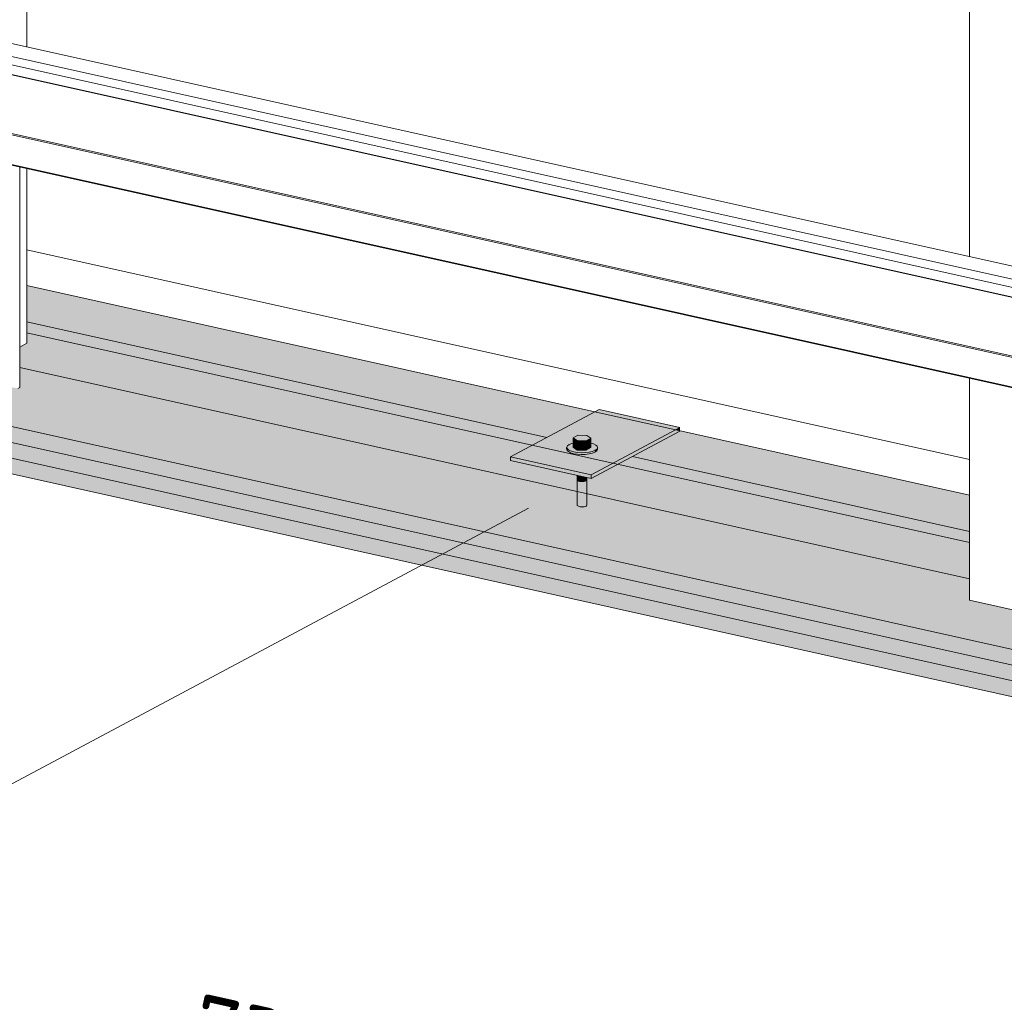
# Model space of a CAD drawing. Header units: millimetres. Extents: x -8351563 to -8343231, y 8501 to 6136062.
# Tile 32 of 42: x -8346805 to -8346293, y 2846901 to 2847412. Entities that reach past the tile are written whole.
import ezdxf

# ---------------------------------------------------------------- set-up
doc = ezdxf.new("R2010")
doc.units = ezdxf.units.MM
for name, color, linetype, lineweight in [('Каркас_Импост', 7, 'Continuous', 18), ('Монтажный зазор', 7, 'Continuous', 18), ('Обобщенные модели', 7, 'Continuous', 18), ('Оборудование', 7, 'Continuous', 18), ('Окна', 7, 'Continuous', 18), ('Остекление', 7, 'Continuous', 18), ('Размеры', 7, 'Continuous', 9), ('Размеры-20', 7, 'Continuous', 9), ('Части', 7, 'Continuous', 18)]:
    doc.layers.add(name, color=color, linetype=linetype, lineweight=lineweight)
doc.styles.add('GOST Common', font='GOST_Common.ttf', dxfattribs={"width": 0.9, "height": 40})
doc.dimstyles.new('ADSK_Основной_2_0', dxfattribs={"dimscale": 304.8, "dimtxt": 40.2286, "dimasz": 0.092782, "dimexe": 0.098425, "dimexo": 0.19685, "dimgap": 0.032808, "dimtad": 1, "dimdec": 0, "dimzin": 0, "dimdsep": 46, "dimtxsty": 'GOST Common', "dimblk1": 'OBLIQUE', "dimblk2": 'OBLIQUE', "dimsah": 1, "dimcen": 0.09, "dimdle": 0.098425, "dimazin": 0, "dimtfac": 1, "dimtdec": 4, "dimtix": 1, "dimtmove": 0, "dimatfit": 3, "dimfxl": 1, "dimtvp": 1, "dimtfill": 1, "dimtolj": 1, "dimtzin": 0, "dimarcsym": 2})

# ---------------------------------------------------------------- blocks, each defined once
blk = doc.blocks.new('okna_rehau_dvupolnoe - 2310х1800 _створка и глухое_-21120295-Схема крепления окна')
at = {"layer": 'Окна', "true_color": 0xbcbfc0, "transparency": 33554483}
h = blk.add_hatch(color=9, dxfattribs=at)
h.paths.add_polyline_path([(-4619014.7, 2846912.15), (-4619014.7, 2846936.75), (-4619469.05, 2847037.82), (-4619469.05, 2847013.22), (-4619019.77, 2846913.28)])
h.paths.add_polyline_path([(-4619509.08, 2847022.12), (-4619509.08, 2847046.72), (-4619999.11, 2847155.72), (-4619999.11, 2847131.13), (-4619512.67, 2847022.92)])
h.paths.add_polyline_path([(-4620039.14, 2847140.03), (-4620039.14, 2847164.63), (-4620529.16, 2847273.63), (-4620529.16, 2847249.03), (-4620112.6, 2847156.37)])
h.paths.add_polyline_path([(-4620569.19, 2847257.94), (-4620569.19, 2847282.54), (-4620896.12, 2847355.26), (-4620928.67, 2847337.9), (-4620767.07, 2847301.95)])
h = blk.add_hatch(color=9, dxfattribs=at)
h.paths.add_polyline_path([(-4619014.7, 2845222.27), (-4619014.7, 2845241.05), (-4620911.87, 2845663.06), (-4620911.87, 2847315.39), (-4620569.19, 2847239.16), (-4620569.19, 2847257.94), (-4620928.67, 2847337.9), (-4620928.67, 2845648.02), (-4619021.82, 2845223.85)])
h.paths.add_polyline_path([(-4619014.7, 2846893.38), (-4619014.7, 2846912.15), (-4619469.05, 2847013.22), (-4619469.05, 2847007.83), (-4619472.82, 2847005.82), (-4619472.82, 2846995.28), (-4619021.82, 2846894.96)])
h.paths.add_polyline_path([(-4619509.08, 2847003.35), (-4619509.08, 2847022.12), (-4619999.11, 2847131.13), (-4619999.11, 2847125.73), (-4620002.88, 2847123.72), (-4620002.88, 2847113.19), (-4619567.21, 2847016.28)])
h.paths.add_polyline_path([(-4620039.14, 2847121.25), (-4620039.14, 2847140.03), (-4620529.16, 2847249.03), (-4620529.16, 2847243.64), (-4620532.94, 2847241.63), (-4620532.94, 2847231.09), (-4620112.6, 2847137.59)])
h = blk.add_hatch(color=9, dxfattribs=at)
h.paths.add_polyline_path([(-4619014.7, 2846893.38), (-4619014.7, 2846901.72), (-4619040.19, 2846907.39), (-4619040.19, 2846909.26), (-4619021.16, 2846919.41), (-4619469.05, 2847019.04), (-4619469.05, 2847007.83), (-4619472.82, 2847005.82), (-4619472.82, 2846995.28), (-4619019.77, 2846894.5)])
h.paths.add_polyline_path([(-4619509.08, 2847003.35), (-4619509.08, 2847027.95), (-4619595.49, 2847047.17), (-4619617.01, 2847035.69), (-4619659.01, 2847045.03), (-4619659.01, 2847046.91), (-4619639.97, 2847057.06), (-4619999.11, 2847136.95), (-4619999.11, 2847125.73), (-4620002.88, 2847123.72), (-4620002.88, 2847113.19), (-4619567.21, 2847016.28)])
h.paths.add_polyline_path([(-4620039.14, 2847121.25), (-4620039.14, 2847145.85), (-4620214.3, 2847184.82), (-4620235.83, 2847173.34), (-4620277.83, 2847182.68), (-4620277.83, 2847184.56), (-4620258.79, 2847194.71), (-4620529.16, 2847254.86), (-4620529.16, 2847243.64), (-4620532.94, 2847241.63), (-4620532.94, 2847231.09), (-4620112.6, 2847137.59)])
h.paths.add_polyline_path([(-4620569.19, 2847239.16), (-4620569.19, 2847263.76), (-4620833.12, 2847322.47), (-4620854.65, 2847310.99), (-4620896.65, 2847320.33), (-4620896.65, 2847322.21), (-4620877.6, 2847332.36), (-4620879.32, 2847332.74), (-4620911.87, 2847315.39), (-4620767.07, 2847283.18)])
h = blk.add_hatch(color=9, dxfattribs=at)
h.paths.add_polyline_path([(-4619014.7, 2845241.05), (-4619014.7, 2845285.65), (-4619032.69, 2845289.87), (-4619034.05, 2845290.25), (-4619034.05, 2845305.58), (-4619032.69, 2845306.1), (-4619022.93, 2845303.93), (-4619022.93, 2845334.42), (-4619024.82, 2845334.94), (-4619024.82, 2845340.04), (-4619032.69, 2845341.79), (-4619032.69, 2845346.02), (-4619023.74, 2845350.79), (-4619014.7, 2845348.78), (-4619014.7, 2846008.54), (-4619032.69, 2846012.77), (-4619034.05, 2846013.14), (-4619034.05, 2846028.48), (-4619032.69, 2846029), (-4619022.93, 2846026.82), (-4619022.93, 2846057.31), (-4619024.82, 2846057.83), (-4619024.82, 2846062.94), (-4619032.69, 2846064.69), (-4619032.69, 2846068.91), (-4619023.74, 2846073.69), (-4619014.7, 2846071.68), (-4619014.7, 2846732.43), (-4619032.69, 2846736.65), (-4619034.05, 2846737.02), (-4619034.05, 2846752.36), (-4619032.69, 2846752.88), (-4619022.93, 2846750.71), (-4619022.93, 2846781.19), (-4619024.82, 2846781.71), (-4619024.82, 2846786.82), (-4619032.69, 2846788.57), (-4619032.69, 2846792.8), (-4619023.74, 2846797.57), (-4619014.7, 2846795.56), (-4619014.7, 2846893.38), (-4619472.82, 2846995.28), (-4619472.82, 2846984.81), (-4619473.8, 2846984.29), (-4619509.08, 2846992.13), (-4619509.08, 2847003.35), (-4620002.88, 2847113.19), (-4620002.88, 2847102.71), (-4620003.86, 2847102.19), (-4620039.14, 2847110.04), (-4620039.14, 2847121.25), (-4620532.94, 2847231.09), (-4620532.94, 2847220.62), (-4620533.91, 2847220.1), (-4620569.19, 2847227.94), (-4620569.19, 2847239.16), (-4620911.87, 2847315.39), (-4620911.87, 2845663.06), (-4619021.82, 2845242.63)])
h.paths.add_polyline_path([(-4619055.43, 2845306.44), (-4619933.25, 2845501.7), (-4619933.25, 2847041.37), (-4619055.43, 2846846.11), (-4619055.43, 2845692.55)])
h.paths.add_polyline_path([(-4619983.65, 2845512.91), (-4620861.47, 2845708.18), (-4620861.47, 2847247.85), (-4619983.65, 2847052.58), (-4619983.65, 2845692.55)])
at = {"layer": 'Каркас_Импост', "color": 253, "true_color": 0xadaeae}
for p, q in [((-4620828.92, 2847265.2), (-4619951.1, 2847069.94)), ((-4620258.79, 2847194.71), (-4620529.16, 2847254.86)), ((-4620039.14, 2847145.85), (-4620214.3, 2847184.82))]:
    blk.add_line(p, q, dxfattribs=at)
at = {"layer": 'Каркас_Импост', "color": 253, "true_color": 0xaaaaaa}
for p, q in [((-4619983.65, 2847052.58), (-4620861.47, 2847247.85)), ((-4620532.94, 2847231.09), (-4620039.14, 2847121.25))]:
    blk.add_line(p, q, dxfattribs=at)
at = {"layer": 'Монтажный зазор', "color": 253, "true_color": 0xaaaaaa}
for p, q in [((-4620529.16, 2847273.63), (-4620039.14, 2847164.63)), ((-4620039.14, 2847140.03), (-4620529.16, 2847249.03)), ((-4620532.94, 2847231.09), (-4620039.14, 2847121.25))]:
    blk.add_line(p, q, dxfattribs=at)
at = {"layer": 'Монтажный зазор', "color": 253, "true_color": 0xadaeae}
for p, q in [((-4620258.79, 2847194.71), (-4620529.16, 2847254.86)), ((-4620039.14, 2847145.85), (-4620214.3, 2847184.82))]:
    blk.add_line(p, q, dxfattribs=at)
at = {"layer": 'Остекление', "color": 253, "true_color": 0xadaeae}
for p, q in [((-4620839.77, 2847259.42), (-4619961.95, 2847064.15)), ((-4619972.8, 2847058.37), (-4620850.62, 2847253.63))]:
    blk.add_line(p, q, dxfattribs=at)
blk = doc.blocks.new('HILTI_s_Профиль_MFT-T - Профиль MFT-Ta 60x42x1_8 6m-V56-Схема крепления окна')
at = {"layer": 'Обобщенные модели', "color": 253, "true_color": 0xaaaaaa}
for p, q in [((-4620039.14, 2847288.65), (-4620039.14, 2847644.07)), ((-4620039.14, 2847110.04), (-4620039.14, 2847225.52)), ((-4620003.86, 2847102.19), (-4620039.14, 2847110.04))]:
    blk.add_line(p, q, dxfattribs=at)
blk = doc.blocks.new('HILTI_s_Профиль_MFT-T - Профиль MFT-Ta 60x42x1_8 6m-V60-Схема крепления окна')
at = {"layer": 'Обобщенные модели', "color": 253, "true_color": 0xaaaaaa}
for p, q in [((-4620529.16, 2847397.65), (-4620529.16, 2847554.75)), ((-4620532.94, 2847220.62), (-4620532.94, 2847335.36)), ((-4620529.16, 2847243.64), (-4620529.16, 2847334.52)), ((-4620529.16, 2847243.64), (-4620532.94, 2847241.63)), ((-4620532.94, 2847220.62), (-4620533.91, 2847220.1))]:
    blk.add_line(p, q, dxfattribs=at)
blk = doc.blocks.new('HILTI_s_Аграфный_профиль_MFT-HPE - Аграфный профиль MFT-HPE 6м-21083451-Схема крепления окна')
at = {"layer": 'Обобщенные модели', "color": 253, "true_color": 0xaaaaaa}
for p, q in [((-4618970.9, 2845079.51), (-4621087.77, 2845550.37)), ((-4621096.72, 2845545.6), (-4618979.85, 2845074.73)), ((-4618979.85, 2845070.51), (-4621096.72, 2845541.38)), ((-4618971.98, 2845063.65), (-4621088.85, 2845534.52)), ((-4618970.09, 2845063.13), (-4621086.95, 2845534)), ((-4618981.21, 2845034.3), (-4621098.07, 2845505.17)), ((-4618980.12, 2845034.88), (-4621096.99, 2845505.74)), ((-4618981.21, 2845018.96), (-4621098.07, 2845489.83)), ((-4618975.48, 2845017.39), (-4621092.35, 2845488.26))]:
    blk.add_line(p, q, dxfattribs=at)
blk = doc.blocks.new('Саморез HW5-R - 5_5х32-20770453-Схема крепления окна')
at = {"layer": 'Оборудование', "true_color": 0xff0080}
for points in [[(-4620238.45, 2847192.97), (-4620235.94, 2847194.31), (-4620238.05, 2847195.72), (-4620242.66, 2847195.8), (-4620245.17, 2847194.47), (-4620243.06, 2847193.05)], [(-4620243.06, 2847188.17), (-4620243.06, 2847193.05), (-4620245.17, 2847194.47), (-4620245.17, 2847189.59), (-4620244.89, 2847189.4)], [(-4620238.45, 2847188.09), (-4620235.94, 2847189.43), (-4620235.94, 2847194.31), (-4620238.45, 2847192.97)], [(-4620240.95, 2847186.75), (-4620236.9, 2847187.05), (-4620233.83, 2847188.01), (-4620232.94, 2847188.66), (-4620232.56, 2847189.37), (-4620232.73, 2847190.09), (-4620233.43, 2847190.76), (-4620234.62, 2847191.35), (-4620235.94, 2847191.72), (-4620235.94, 2847189.43), (-4620238.45, 2847188.09), (-4620243.06, 2847188.17), (-4620245.17, 2847189.59), (-4620245.17, 2847191.73), (-4620247.27, 2847191), (-4620248.17, 2847190.35), (-4620248.54, 2847189.64), (-4620248.37, 2847188.93), (-4620247.67, 2847188.25), (-4620246.49, 2847187.66), (-4620244.89, 2847187.19), (-4620243.01, 2847186.88)], [(-4620240.95, 2847185.82), (-4620236.9, 2847186.12), (-4620233.83, 2847187.07), (-4620233.83, 2847188.01), (-4620235.83, 2847187.31), (-4620238.87, 2847186.81), (-4620243.01, 2847186.88), (-4620246.49, 2847187.66), (-4620247.67, 2847188.25), (-4620248.37, 2847188.93), (-4620248.37, 2847187.99), (-4620247.67, 2847187.31), (-4620246.49, 2847186.72), (-4620244.89, 2847186.25), (-4620243.01, 2847185.94)], [(-4620238.45, 2847188.09), (-4620238.45, 2847192.97), (-4620243.06, 2847193.05), (-4620243.06, 2847188.17)], [(-4620233.83, 2847187.07), (-4620232.94, 2847187.72), (-4620232.56, 2847188.66), (-4620232.56, 2847189.37), (-4620232.94, 2847188.66), (-4620233.83, 2847188.01)], [(-4620240.68, 2847171.75), (-4620238.88, 2847171.97), (-4620238.45, 2847172.16), (-4620238.45, 2847173.92), (-4620243.05, 2847174.95), (-4620243, 2847172.43), (-4620242.41, 2847172.03), (-4620241.32, 2847171.79)], [(-4620238.45, 2847165.59), (-4620238.45, 2847172.14), (-4620239.41, 2847171.84), (-4620241.32, 2847171.79), (-4620242.78, 2847172.21), (-4620243.05, 2847172.65), (-4620242.87, 2847166.57), (-4620238.66, 2847165.64)], [(-4620238.45, 2847172.14), (-4620238.06, 2847172.56), (-4620238.17, 2847173.86), (-4620238.45, 2847173.92), (-4620238.45, 2847172.16)], [(-4620238.06, 2847165.5), (-4620238.17, 2847172.34), (-4620238.45, 2847171.97), (-4620238.32, 2847165.56), (-4620238.12, 2847165.52)], [(-4620240.68, 2847158.6), (-4620238.88, 2847158.83), (-4620238.45, 2847159), (-4620238.66, 2847165.64), (-4620243.05, 2847166.61), (-4620243, 2847159.28), (-4620242.41, 2847158.89), (-4620241.32, 2847158.64)], [(-4620238.45, 2847159), (-4620238.06, 2847159.42), (-4620238.17, 2847165.53), (-4620238.45, 2847165.59)]]:
    blk.add_hatch(color=230, dxfattribs=at).paths.add_polyline_path(points)
at = {"layer": 'Оборудование', "color": 250, "true_color": 0x252626}
for p, q in [((-4620242.66, 2847195.8), (-4620245.17, 2847194.47)), ((-4620245.17, 2847194.47), (-4620243.06, 2847193.05)), ((-4620245.17, 2847189.59), (-4620245.17, 2847194.47)), ((-4620238.05, 2847195.72), (-4620242.66, 2847195.8)), ((-4620238.45, 2847192.97), (-4620235.94, 2847194.31)), ((-4620235.94, 2847194.31), (-4620238.05, 2847195.72)), ((-4620235.94, 2847189.43), (-4620235.94, 2847194.31)), ((-4620248.55, 2847189.51), (-4620248.55, 2847188.57)), ((-4620243.06, 2847188.17), (-4620245.17, 2847189.59)), ((-4620243.06, 2847193.05), (-4620238.45, 2847192.97)), ((-4620243.06, 2847193.05), (-4620243.06, 2847188.17)), ((-4620238.45, 2847188.09), (-4620243.06, 2847188.17)), ((-4620238.45, 2847188.09), (-4620238.45, 2847192.97)), ((-4620235.94, 2847189.43), (-4620238.45, 2847188.09)), ((-4620232.55, 2847188.57), (-4620232.55, 2847189.51)), ((-4620243.05, 2847166.61), (-4620243.05, 2847159.46)), ((-4620238.05, 2847159.46), (-4620238.05, 2847165.5)), ((-4620240.55, 2847158.52), (-4620241.55, 2847158.67)), ((-4620240.55, 2847158.52), (-4620239.56, 2847158.67))]:
    blk.add_line(p, q, dxfattribs=at)
at = {"layer": 'Оборудование', "color": 250, "true_color": 0x434444}
for p, q in [((-4620243.05, 2847174.95), (-4620243.05, 2847173.32)), ((-4620243.05, 2847173.14), (-4620243.05, 2847172.61)), ((-4620243.05, 2847172.61), (-4620243.05, 2847166.61)), ((-4620238.05, 2847172.61), (-4620238.05, 2847173.83)), ((-4620238.05, 2847165.5), (-4620238.05, 2847172.61))]:
    blk.add_line(p, q, dxfattribs=at)
at = {"layer": 'Оборудование', "color": 250, "true_color": 0x252626}
for points in [[(-4620247.27, 2847191, 0), (-4620248.17, 2847190.35, 0), (-4620248.54, 2847189.64, 0), (-4620248.37, 2847188.93, 0), (-4620247.67, 2847188.25, 0), (-4620246.49, 2847187.66, 0), (-4620244.89, 2847187.19, 0), (-4620243.01, 2847186.88, 0), (-4620240.95, 2847186.75, 0), (-4620238.87, 2847186.81, 0), (-4620236.9, 2847187.05, 0), (-4620235.19, 2847187.46, 0), (-4620233.83, 2847188.01, 0)], [(-4620233.83, 2847187.07, 0), (-4620235.19, 2847186.52, 0), (-4620236.9, 2847186.12, 0), (-4620238.87, 2847185.87, 0), (-4620240.95, 2847185.82, 0), (-4620243.01, 2847185.94, 0), (-4620244.89, 2847186.25, 0), (-4620246.49, 2847186.72, 0), (-4620247.67, 2847187.31, 0), (-4620248.37, 2847187.99, 0), (-4620248.54, 2847188.7, 0)], [(-4620245.21, 2847191.75, 0), (-4620245.92, 2847191.55, 0), (-4620247.27, 2847191, 0)], [(-4620233.83, 2847188.01, 0), (-4620232.94, 2847188.66, 0), (-4620232.56, 2847189.37, 0), (-4620232.73, 2847190.09, 0), (-4620233.43, 2847190.76, 0), (-4620234.62, 2847191.35, 0), (-4620235.92, 2847191.75, 0)], [(-4620232.56, 2847188.43, 0), (-4620232.94, 2847187.72, 0), (-4620233.83, 2847187.07, 0)], [(-4620243.05, 2847159.51, 0), (-4620243, 2847159.28, 0), (-4620242.78, 2847159.07, 0), (-4620242.41, 2847158.89, 0), (-4620241.91, 2847158.74, 0), (-4620241.32, 2847158.64, 0), (-4620240.68, 2847158.6, 0), (-4620240.03, 2847158.62, 0), (-4620239.41, 2847158.7, 0), (-4620238.88, 2847158.83, 0), (-4620238.45, 2847159, 0)], [(-4620238.45, 2847159, 0), (-4620238.17, 2847159.2, 0), (-4620238.06, 2847159.42, 0)]]:
    blk.add_polyline3d(points, dxfattribs=at)
at = {"layer": 'Оборудование', "color": 250, "true_color": 0x434444}
for points in [[(-4620243.05, 2847172.65, 0), (-4620243, 2847172.43, 0), (-4620242.78, 2847172.21, 0), (-4620242.41, 2847172.03, 0), (-4620241.91, 2847171.88, 0), (-4620241.32, 2847171.79, 0), (-4620240.68, 2847171.75, 0), (-4620240.03, 2847171.77, 0), (-4620239.41, 2847171.84, 0), (-4620238.88, 2847171.97, 0), (-4620238.45, 2847172.14, 0)], [(-4620238.45, 2847172.14, 0), (-4620238.88, 2847171.97, 0), (-4620239.41, 2847171.84, 0), (-4620240.03, 2847171.77, 0), (-4620240.68, 2847171.75, 0), (-4620241.32, 2847171.79, 0), (-4620241.91, 2847171.88, 0), (-4620242.41, 2847172.03, 0), (-4620242.78, 2847172.21, 0), (-4620243, 2847172.43, 0), (-4620243.05, 2847172.65, 0)], [(-4620238.42, 2847172.16, 0), (-4620238.17, 2847172.34, 0), (-4620238.06, 2847172.56, 0)], [(-4620238.06, 2847172.56, 0), (-4620238.17, 2847172.34, 0), (-4620238.42, 2847172.16, 0)]]:
    blk.add_polyline3d(points, dxfattribs=at)
blk = doc.blocks.new('HILTI_s_СПК_Пластина крепежная - HILTI_s_СПК_Пластина крепежная-21151139-Схема крепления окна')
at = {"layer": 'Обобщенные модели', "true_color": 0xff0080}
for points in [[(-4620191.94, 2847198.62), (-4620189.71, 2847199.81), (-4620231.71, 2847209.15), (-4620233.94, 2847207.96), (-4620197.28, 2847199.81)], [(-4620189.71, 2847199.81), (-4620189.71, 2847199.98), (-4620221.68, 2847206.92)], [(-4620235.83, 2847173.34), (-4620189.71, 2847198.12), (-4620191.94, 2847198.62), (-4620235.83, 2847175.22)], [(-4620189.63, 2847198.1), (-4620189.71, 2847199.81), (-4620191.94, 2847198.62), (-4620189.71, 2847198.12)], [(-4620235.83, 2847173.34), (-4620235.83, 2847175.22), (-4620277.83, 2847184.56), (-4620277.83, 2847182.68), (-4620248.95, 2847176.26)]]:
    blk.add_hatch(color=230, dxfattribs=at).paths.add_polyline_path(points)
h = blk.add_hatch(color=230, dxfattribs=at)
h.paths.add_polyline_path([(-4620235.83, 2847175.22), (-4620191.94, 2847198.62), (-4620233.94, 2847207.96), (-4620277.83, 2847184.56), (-4620236.9, 2847175.46)])
h.paths.add_polyline_path([(-4620240.95, 2847185.82), (-4620244.89, 2847186.25), (-4620247.43, 2847187.19), (-4620248.03, 2847187.66), (-4620248.37, 2847188.25), (-4620248.17, 2847190.35), (-4620247.27, 2847191), (-4620245.17, 2847191.85), (-4620245.17, 2847194.47), (-4620242.66, 2847195.8), (-4620238.05, 2847195.72), (-4620235.94, 2847194.31), (-4620235.94, 2847191.74), (-4620233.83, 2847190.96), (-4620232.94, 2847190.28), (-4620232.73, 2847190.09), (-4620232.56, 2847188.43), (-4620232.94, 2847187.72), (-4620234.47, 2847186.81), (-4620235.19, 2847186.52), (-4620238.87, 2847185.87)])
at = {"layer": 'Обобщенные модели'}
for p, q in [((-4620233.94, 2847207.96), (-4620231.71, 2847209.15)), ((-4620189.71, 2847199.81), (-4620231.71, 2847209.15)), ((-4620189.71, 2847199.81), (-4620191.94, 2847198.62))]:
    blk.add_line(p, q, dxfattribs=at)
at = {"layer": 'Обобщенные модели', "color": 250, "true_color": 0x252626}
for p, q in [((-4620277.83, 2847184.56), (-4620233.94, 2847207.96)), ((-4620191.94, 2847198.62), (-4620235.83, 2847175.22)), ((-4620235.83, 2847173.34), (-4620189.71, 2847197.93)), ((-4620277.83, 2847182.68), (-4620277.83, 2847184.56)), ((-4620277.83, 2847184.56), (-4620235.83, 2847175.22)), ((-4620277.83, 2847182.68), (-4620235.83, 2847173.34)), ((-4620235.83, 2847175.22), (-4620235.83, 2847173.34))]:
    blk.add_line(p, q, dxfattribs=at)
blk = doc.blocks.new('DIMBLOCK11-Схема крепления окна')
at = {"layer": 'Размеры-20'}
for p, q in [((-8345921.49, 2847020.21), (-8346397.53, 2846766.37)), ((-8346381.25, 2846775.05), (-8345921.49, 2847020.21)), ((-8345302.67, 2846882.56), (-8345778.71, 2846628.72)), ((-8345762.43, 2846637.4), (-8345302.67, 2846882.56)), ((-8345737.23, 2846631.79), (-8346381.25, 2846775.05))]:
    blk.add_line(p, q, dxfattribs=at)
at = {"layer": 'Размеры-20', "lineweight": 18}
for p, q in [((-8346381.25, 2846775.05), (-8346400.8, 2846773.6)), ((-8346381.25, 2846775.05), (-8346361.7, 2846776.5)), ((-8345762.43, 2846637.4), (-8345781.98, 2846635.95)), ((-8345762.43, 2846637.4), (-8345742.88, 2846638.85))]:
    blk.add_line(p, q, dxfattribs=at)
at = {"layer": 'Размеры-20', "color": 0, "insert": (-8346092.01, 2846768.36), "char_height": 40, "width": 90.8212, "attachment_point": 1, "rotation": 347.4595, "line_spacing_factor": 1.022761, "style": 'GOST Common', "bg_fill": 3, "box_fill_scale": 1.25, "bg_fill_color": 256, "bg_fill_true_color": 13158600, "bg_fill_transparency": 0}
blk.add_mtext('737', dxfattribs=at)
blk = doc.blocks.new('_Oblique')
at = {"color": 0, "linetype": 'ByBlock', "lineweight": -2}
blk.add_line((-0.5, -0.5), (0.5, 0.5), dxfattribs=at)
blk = doc.blocks.new('DIMBLOCK12-Схема крепления окна')
at = {"layer": 'Размеры-20'}
for p, q in [((-8346540.31, 2847157.86), (-8347016.35, 2846904.02)), ((-8347000.07, 2846912.7), (-8346540.31, 2847157.86)), ((-8345921.49, 2847020.21), (-8346397.53, 2846766.37)), ((-8346381.25, 2846775.05), (-8345921.49, 2847020.21)), ((-8346381.25, 2846775.05), (-8347000.07, 2846912.7))]:
    blk.add_line(p, q, dxfattribs=at)
at = {"layer": 'Размеры-20', "lineweight": 18}
for p, q in [((-8347000.07, 2846912.7), (-8347019.62, 2846911.25)), ((-8347000.07, 2846912.7), (-8346980.52, 2846914.15)), ((-8346381.25, 2846775.05), (-8346400.8, 2846773.6)), ((-8346381.25, 2846775.05), (-8346361.7, 2846776.5))]:
    blk.add_line(p, q, dxfattribs=at)
at = {"layer": 'Размеры-20', "color": 0, "insert": (-8346710.82, 2846906.01), "char_height": 40, "width": 90.8212, "attachment_point": 1, "rotation": 347.4595, "line_spacing_factor": 1.022761, "style": 'GOST Common', "bg_fill": 3, "box_fill_scale": 1.25, "bg_fill_color": 256, "bg_fill_true_color": 13158600, "bg_fill_transparency": 0}
blk.add_mtext('737', dxfattribs=at)
blk = doc.blocks.new('DIMBLOCK13-Схема крепления окна')
at = {"layer": 'Размеры-20'}
for p, q in [((-8347159.13, 2847295.51), (-8347635.17, 2847041.67)), ((-8347618.89, 2847050.34), (-8347159.13, 2847295.51)), ((-8346540.31, 2847157.86), (-8347016.35, 2846904.02)), ((-8347000.07, 2846912.7), (-8346540.31, 2847157.86)), ((-8347000.07, 2846912.7), (-8347644.09, 2847055.95))]:
    blk.add_line(p, q, dxfattribs=at)
at = {"layer": 'Размеры-20', "lineweight": 18}
for p, q in [((-8347618.89, 2847050.34), (-8347638.44, 2847048.9)), ((-8347618.89, 2847050.34), (-8347599.34, 2847051.79)), ((-8347000.07, 2846912.7), (-8347019.62, 2846911.25)), ((-8347000.07, 2846912.7), (-8346980.52, 2846914.15))]:
    blk.add_line(p, q, dxfattribs=at)
at = {"layer": 'Размеры-20', "color": 0, "insert": (-8347329.64, 2847043.66), "char_height": 40, "width": 90.8212, "attachment_point": 1, "rotation": 347.4595, "line_spacing_factor": 1.022761, "style": 'GOST Common', "bg_fill": 3, "box_fill_scale": 1.25, "bg_fill_color": 256, "bg_fill_true_color": 13158600, "bg_fill_transparency": 0}
blk.add_mtext('737', dxfattribs=at)

msp = doc.modelspace()

# ---------------------------------------------------------------- linework, layer by layer
at = {"layer": 'Части', "color": 253, "true_color": 0xaaaaaa}
msp.add_line((-8346801.09, 2847292.28), (-8346311.06, 2847183.28), dxfattribs=at)

# ---------------------------------------------------------------- block references
at = {"layer": 'Монтажный зазор', "color": 253, "true_color": 0xadaeae}
msp.add_blockref('okna_rehau_dvupolnoe - 2310х1800 _створка и глухое_-21120295-Схема крепления окна', (-3726271.93, 0), dxfattribs=at)
at = {"layer": 'Обобщенные модели', "color": 253, "true_color": 0xaaaaaa}
for name, p in [('HILTI_s_Профиль_MFT-T - Профиль MFT-Ta 60x42x1_8 6m-V60-Схема крепления окна', (-3726271.93, 0)), ('HILTI_s_Профиль_MFT-T - Профиль MFT-Ta 60x42x1_8 6m-V56-Схема крепления окна', (-3726271.93, 0)), ('HILTI_s_Аграфный_профиль_MFT-HPE - Аграфный профиль MFT-HPE 6м-21083451-Схема крепления окна', (-3726271.93, 1971.53))]:
    msp.add_blockref(name, p, dxfattribs=at)
at = {"layer": 'Обобщенные модели', "color": 250, "true_color": 0x252626}
msp.add_blockref('HILTI_s_СПК_Пластина крепежная - HILTI_s_СПК_Пластина крепежная-21151139-Схема крепления окна', (-3726271.93, 0), dxfattribs=at)
at = {"layer": 'Оборудование', "color": 250, "true_color": 0x252626}
msp.add_blockref('Саморез HW5-R - 5_5х32-20770453-Схема крепления окна', (-3726271.93, 0), dxfattribs=at)

# ---------------------------------------------------------------- next in the draw order: dimensions: what is measured, and where the dimension line sits
at = {"layer": 'Размеры'}
dim = msp.add_linear_dim(base=(-8345967.79, 2846683.08), p1=(-8345270.12, 2846899.92), p2=(-8345888.94, 2847037.57), angle=347.4595, dimstyle='ADSK_Основной_2_0', override={"dimpost": '<>', "dimfxl": 633.943408}, dxfattribs=at)
dim.commit()
dim.dimension.update_dxf_attribs({"geometry": 'DIMBLOCK11-Схема крепления окна', "text_midpoint": (-8345651.86, 2846643.54)})

# ---------------------------------------------------------------- next in the draw order: dimensions: what is measured, and where the dimension line sits
dim = msp.add_linear_dim(base=(-8346586.61, 2846820.73), p1=(-8345888.94, 2847037.57), p2=(-8346507.76, 2847175.22), angle=347.4595, dimstyle='ADSK_Основной_2_0', override={"dimpost": '<>', "dimfxl": 633.943408}, dxfattribs=at)
dim.commit()
dim.dimension.update_dxf_attribs({"geometry": 'DIMBLOCK12-Схема крепления окна', "text_midpoint": (-8346270.68, 2846781.19)})

# ---------------------------------------------------------------- next in the draw order: dimensions: what is measured, and where the dimension line sits
dim = msp.add_linear_dim(base=(-8347205.43, 2846958.38), p1=(-8346507.76, 2847175.22), p2=(-8347126.57, 2847312.86), angle=347.4595, dimstyle='ADSK_Основной_2_0', override={"dimpost": '<>', "dimfxl": 633.943408}, dxfattribs=at)
dim.commit()
dim.dimension.update_dxf_attribs({"geometry": 'DIMBLOCK13-Схема крепления окна', "text_midpoint": (-8346889.5, 2846918.84)})

doc.saveas('drawing.dxf')
